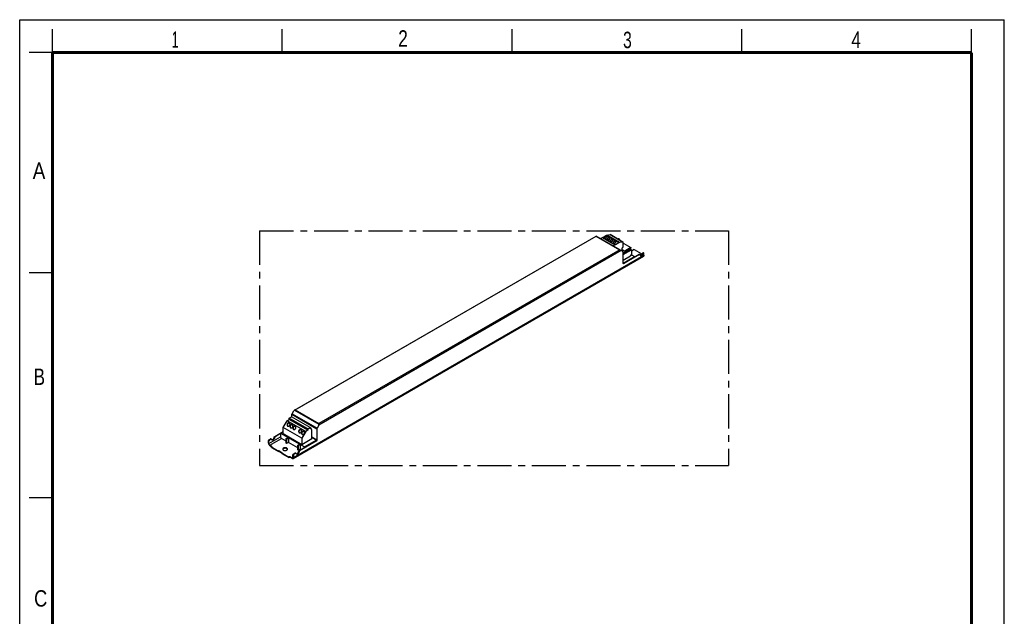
# Model space of a CAD drawing. Header units: millimetres. Extents: x 0 to 210, y 0 to 297.
# Tile 2 of 2: x 0 to 210, y 170 to 297. Entities that reach past the tile are written whole.
import ezdxf

# ---------------------------------------------------------------- set-up
doc = ezdxf.new("R2010")
doc.units = ezdxf.units.MM
doc.header["$LTSCALE"] = 19.36
doc.linetypes.add('CENTER', pattern=[0.6, 0.375, -0.075, 0.075, -0.075])
doc.layers.get('0').update_dxf_attribs({"linetype": 'CONTINUOUS'})
doc.layers.add('DEFAULT_1', color=7, linetype='CENTER')
doc.layers.add('Z_AXIS', color=7, linetype='CONTINUOUS')
doc.styles.add('TEXTSTYLE_2', font='txt', dxfattribs={"width": 0.75})

msp = doc.modelspace()

# ---------------------------------------------------------------- linework, layer by layer
at = {"color": 2, "linetype": 'Continuous'}
for p, q in [((0, 0), (0, 297)), ((0, 297), (210, 297)), ((210, 0), (210, 297)), ((7, 290), (7, 295)), ((56, 290), (56, 295)), ((105, 290), (105, 295)), ((154, 290), (154, 295)), ((203, 290), (203, 295)), ((7, 290), (2, 290)), ((7, 243), (2, 243)), ((7, 195), (2, 195))]:
    msp.add_line(p, q, dxfattribs=at)
at = {"color": 7, "linetype": 'Continuous'}
for p, q in [((58.605, 213.733), (122.918, 250.864)), ((128.643, 247.559), (122.918, 250.864)), ((123.86, 250.32), (124.286, 250.566)), ((124.311, 250.569), (127.039, 248.994)), ((124.317, 250.563), (125.049, 250.986)), ((125.229, 251.054), (125.915, 251.163)), ((125.947, 251.158), (128.675, 249.583)), ((127.936, 250.124), (127.936, 250.01)), ((127.014, 248.991), (126.588, 248.745)), ((127.777, 249.411), (127.044, 248.989)), ((128.642, 249.588), (127.957, 249.479)), ((128.499, 247.746), (128.499, 248.29)), ((128.499, 248.006), (129.344, 247.518)), ((128.525, 248.345), (128.619, 248.428)), ((130.284, 248.061), (128.679, 247.134)), ((128.679, 246.889), (130.496, 247.939)), ((128.684, 248.564), (128.684, 249.248)), ((128.701, 249.292), (128.701, 249.526)), ((130.284, 248.061), (130.496, 247.939)), ((130.496, 247.939), (130.496, 246.796)), ((58.292, 203.418), (133.069, 246.589)), ((128.439, 247.676), (128.48, 247.7)), ((128.679, 245.088), (128.679, 247.479)), ((128.679, 245.746), (130.284, 246.673)), ((128.68, 245.086), (131.118, 246.494)), ((128.767, 245.037), (132.1, 246.961)), ((132.188, 246.91), (128.856, 244.986)), ((130.356, 246.795), (130.426, 246.755)), ((130.426, 246.755), (130.496, 246.796)), ((130.496, 246.853), (131.118, 246.494)), ((131.118, 246.494), (131.118, 246.395)), ((132.251, 246.917), (132.162, 246.968)), ((132.612, 246.859), (132.533, 246.905)), ((133.151, 246.772), (133.151, 247.113)), ((57.474, 212.051), (57.969, 212.337)), ((61.946, 210.041), (57.969, 212.337)), ((58.075, 212.276), (58.075, 212.839)), ((58.111, 212.961), (58.481, 213.603)), ((56.201, 210.031), (57.032, 211.47)), ((56.201, 208.65), (56.201, 210.031)), ((60.178, 207.734), (56.201, 210.031)), ((57.032, 211.47), (57.474, 211.725)), ((61.009, 209.173), (57.032, 211.47)), ((57.136, 210.381), (57.158, 210.354)), ((57.158, 210.354), (57.184, 210.332)), ((57.474, 211.725), (57.474, 212.051)), ((61.451, 209.755), (57.474, 212.051)), ((61.451, 209.428), (57.474, 211.725)), ((57.754, 210.024), (57.777, 209.997)), ((61.946, 210.041), (61.451, 209.755)), ((61.946, 209.714), (61.946, 210.041)), ((63.784, 210.541), (63.414, 209.899)), ((54.389, 208.117), (56.201, 209.163)), ((55.635, 208.734), (54.477, 208.066)), ((55.635, 208.833), (56.201, 209.16)), ((55.635, 208.833), (55.635, 208.04)), ((55.635, 208.833), (60.762, 205.874)), ((60.178, 206.353), (56.201, 208.65)), ((57.777, 209.997), (57.803, 209.974)), ((58.373, 209.667), (58.396, 209.64)), ((58.396, 209.64), (58.422, 209.617)), ((59.611, 208.952), (59.633, 208.926)), ((59.633, 208.926), (59.659, 208.903)), ((61.009, 209.173), (60.178, 207.734)), ((60.229, 208.595), (60.252, 208.568)), ((60.252, 208.568), (60.278, 208.546)), ((61.451, 209.428), (61.009, 209.173)), ((61.451, 209.755), (61.451, 209.428)), ((62.152, 209.833), (61.946, 209.952)), ((62.152, 209.833), (61.946, 209.714)), ((62.3, 209.449), (62.152, 209.833)), ((62.3, 207.578), (62.3, 209.449)), ((63.378, 209.777), (63.378, 207.387)), ((53.072, 206.662), (53.072, 207.152)), ((53.16, 206.611), (53.16, 207.101)), ((53.249, 207.459), (53.523, 207.617)), ((53.337, 207.408), (53.611, 207.566)), ((53.355, 206.275), (53.691, 206.081)), ((53.355, 206.173), (53.691, 205.979)), ((53.674, 207.572), (53.585, 207.623)), ((56.828, 207.127), (55.83, 207.703)), ((56.828, 206.668), (56.828, 207.607)), ((56.917, 206.617), (56.828, 206.668)), ((56.864, 207.668), (57.226, 207.877)), ((56.917, 207.556), (56.917, 206.617)), ((57.314, 206.846), (56.917, 206.617)), ((56.952, 207.617), (57.314, 207.826)), ((57.226, 207.877), (57.314, 207.826)), ((57.314, 207.826), (57.314, 206.846)), ((59.303, 205.698), (57.314, 206.846)), ((59.303, 205.239), (59.303, 206.178)), ((59.339, 206.239), (59.701, 206.448)), ((59.392, 206.127), (59.392, 205.188)), ((59.427, 206.188), (59.789, 206.397)), ((59.604, 205.106), (63.113, 207.132)), ((63.201, 207.081), (59.692, 205.055)), ((59.701, 206.448), (59.789, 206.397)), ((59.789, 206.397), (59.789, 205.417)), ((60.178, 207.734), (60.178, 206.353)), ((62.3, 207.578), (60.178, 206.353)), ((60.762, 205.874), (63.264, 207.318)), ((60.762, 205.874), (60.762, 205.775)), ((63.264, 207.318), (62.3, 207.875)), ((58.092, 203.539), (57.756, 203.733)), ((58.287, 203.652), (58.287, 204.142)), ((58.375, 204.091), (58.375, 203.601)), ((58.464, 204.448), (58.738, 204.606)), ((58.826, 204.555), (58.552, 204.397)), ((58.889, 204.561), (58.8, 204.612)), ((59.392, 205.188), (59.303, 205.239)), ((59.789, 205.417), (59.392, 205.188)), ((59.966, 205.315), (59.789, 205.417)), ((58.092, 203.437), (57.756, 203.631))]:
    msp.add_line(p, q, dxfattribs=at)
at = {"color": 9, "linetype": 'Continuous'}
for p, q in [((58.78, 213.775), (122.918, 250.805)), ((122.918, 250.805), (127.974, 247.886)), ((127.014, 248.991), (124.286, 250.566)), ((127.777, 249.411), (125.049, 250.986)), ((127.957, 249.479), (125.229, 251.054)), ((128.642, 249.588), (125.915, 251.163)), ((127.974, 247.886), (63.836, 210.856)), ((58.375, 203.601), (133.151, 246.772)), ((128.272, 247.773), (63.784, 210.541)), ((132.188, 246.91), (132.1, 246.961)), ((128.856, 244.986), (128.767, 245.037)), ((58.075, 212.839), (63.378, 209.777)), ((58.111, 212.961), (63.414, 209.899)), ((58.605, 213.733), (63.836, 210.713)), ((58.78, 213.775), (63.836, 210.856)), ((53.16, 206.611), (55.635, 208.04)), ((54.302, 207.985), (54.391, 207.934)), ((54.389, 208.117), (54.477, 208.066)), ((62.3, 208.01), (63.378, 207.387)), ((53.072, 207.152), (53.16, 207.101)), ((53.249, 207.459), (53.337, 207.408)), ((53.355, 206.275), (55.83, 207.703)), ((53.611, 207.566), (53.523, 207.617)), ((56.828, 207.607), (56.917, 207.556)), ((56.864, 207.668), (56.952, 207.617)), ((59.303, 206.178), (59.392, 206.127)), ((59.339, 206.239), (59.427, 206.188)), ((63.113, 207.132), (63.201, 207.081)), ((58.287, 204.142), (58.375, 204.091)), ((58.464, 204.448), (58.552, 204.397)), ((58.826, 204.555), (58.738, 204.606)), ((59.517, 204.974), (59.605, 204.923)), ((59.604, 205.106), (59.692, 205.055)), ((58.287, 203.652), (58.092, 203.539))]:
    msp.add_line(p, q, dxfattribs=at)
at = {"color": 7, "linetype": 'Continuous', "const_width": 0.7}
for points in [[(7, 7), (7, 290)], [(7, 290), (203, 290)], [(203, 7), (203, 290)]]:
    msp.add_lwpolyline(points, dxfattribs=at)
at = {"color": 7, "linetype": 'Continuous'}
for points in [[(122.918, 250.864), (122.918, 250.862), (122.918, 250.856)], [(122.918, 250.856), (122.918, 250.836), (122.918, 250.822), (122.918, 250.805)], [(124.286, 250.566), (124.292, 250.569), (124.298, 250.571), (124.304, 250.571), (124.309, 250.57), (124.311, 250.569)], [(124.836, 250.716), (124.817, 250.704), (124.8, 250.69), (124.785, 250.675), (124.774, 250.659), (124.766, 250.643), (124.761, 250.626), (124.759, 250.609)], [(124.759, 250.609), (124.761, 250.592), (124.766, 250.575), (124.774, 250.559), (124.785, 250.543), (124.8, 250.529), (124.817, 250.515), (124.836, 250.502), (124.858, 250.491), (124.882, 250.481), (124.908, 250.473), (124.935, 250.466), (124.963, 250.461), (124.992, 250.459), (125.022, 250.458), (125.051, 250.459), (125.08, 250.461), (125.109, 250.466), (125.136, 250.473), (125.161, 250.481), (125.185, 250.491), (125.207, 250.502)], [(125.284, 250.609), (125.283, 250.626), (125.278, 250.643), (125.27, 250.659), (125.258, 250.675), (125.244, 250.69), (125.227, 250.704), (125.207, 250.716), (125.185, 250.728), (125.161, 250.738), (125.136, 250.746), (125.109, 250.752), (125.08, 250.757), (125.051, 250.76), (125.022, 250.761), (124.992, 250.76), (124.963, 250.757), (124.935, 250.752), (124.908, 250.746), (124.882, 250.738), (124.858, 250.728), (124.836, 250.716)], [(125.049, 250.986), (125.08, 251.003), (125.11, 251.017), (125.141, 251.03), (125.171, 251.04), (125.2, 251.048), (125.229, 251.054)], [(125.207, 250.502), (125.227, 250.515), (125.244, 250.529), (125.258, 250.543), (125.27, 250.559), (125.278, 250.575), (125.283, 250.592), (125.284, 250.609)], [(125.455, 250.359), (125.435, 250.346), (125.418, 250.333), (125.404, 250.318), (125.393, 250.302), (125.385, 250.286), (125.38, 250.269), (125.378, 250.252)], [(125.378, 250.252), (125.38, 250.235), (125.385, 250.218), (125.393, 250.202), (125.404, 250.186), (125.418, 250.171), (125.435, 250.158), (125.455, 250.145), (125.477, 250.134), (125.501, 250.124), (125.527, 250.115), (125.554, 250.109), (125.582, 250.104), (125.611, 250.101), (125.641, 250.1), (125.67, 250.101), (125.699, 250.104), (125.727, 250.109), (125.754, 250.115), (125.78, 250.124), (125.804, 250.133), (125.826, 250.145)], [(125.903, 250.252), (125.901, 250.269), (125.896, 250.286), (125.888, 250.302), (125.877, 250.318), (125.863, 250.333), (125.846, 250.346), (125.826, 250.359), (125.804, 250.37), (125.78, 250.38), (125.754, 250.389), (125.727, 250.395), (125.699, 250.4), (125.67, 250.403), (125.641, 250.404), (125.611, 250.403), (125.582, 250.4), (125.554, 250.395), (125.527, 250.389), (125.501, 250.38), (125.477, 250.371), (125.455, 250.359)], [(125.826, 250.145), (125.846, 250.158), (125.863, 250.171), (125.877, 250.186), (125.888, 250.202), (125.896, 250.218), (125.901, 250.235), (125.903, 250.252)], [(125.915, 251.163), (125.927, 251.164), (125.938, 251.162), (125.947, 251.158)], [(126.074, 250.002), (126.054, 249.989), (126.037, 249.975), (126.023, 249.961), (126.012, 249.945), (126.003, 249.929), (125.998, 249.912), (125.997, 249.895)], [(126.522, 249.895), (126.52, 249.912), (126.515, 249.929), (126.507, 249.945), (126.496, 249.961), (126.482, 249.975), (126.464, 249.989), (126.445, 250.002), (126.423, 250.013), (126.399, 250.023), (126.373, 250.031), (126.346, 250.038), (126.318, 250.043), (126.289, 250.045), (126.259, 250.046), (126.23, 250.045), (126.201, 250.043), (126.173, 250.038), (126.145, 250.031), (126.12, 250.023), (126.096, 250.013), (126.074, 250.002)], [(125.997, 249.895), (125.998, 249.878), (126.003, 249.861), (126.012, 249.845), (126.023, 249.829), (126.037, 249.814), (126.054, 249.8), (126.074, 249.788), (126.096, 249.776), (126.12, 249.766), (126.145, 249.758), (126.173, 249.752), (126.201, 249.747), (126.23, 249.744), (126.259, 249.743), (126.289, 249.744), (126.318, 249.747), (126.346, 249.752), (126.373, 249.758), (126.399, 249.766), (126.423, 249.776), (126.445, 249.788)], [(126.445, 249.788), (126.465, 249.8), (126.482, 249.814), (126.496, 249.829), (126.507, 249.845), (126.515, 249.861), (126.52, 249.878), (126.522, 249.895)], [(126.692, 249.645), (126.673, 249.632), (126.656, 249.618), (126.642, 249.603), (126.63, 249.588), (126.622, 249.571), (126.617, 249.555), (126.616, 249.538)], [(126.616, 249.538), (126.617, 249.521), (126.622, 249.504), (126.63, 249.488), (126.642, 249.472), (126.656, 249.457), (126.673, 249.443), (126.692, 249.43), (126.714, 249.419), (126.738, 249.409), (126.764, 249.401), (126.791, 249.395), (126.82, 249.39), (126.849, 249.387), (126.878, 249.386), (126.907, 249.387), (126.936, 249.39), (126.965, 249.395), (126.992, 249.401), (127.018, 249.409), (127.042, 249.419), (127.064, 249.43)], [(127.14, 249.538), (127.139, 249.555), (127.134, 249.571), (127.126, 249.588), (127.114, 249.603), (127.1, 249.618), (127.083, 249.632), (127.064, 249.645), (127.042, 249.656), (127.018, 249.666), (126.992, 249.674), (126.965, 249.681), (126.936, 249.685), (126.907, 249.688), (126.878, 249.689), (126.849, 249.688), (126.82, 249.685), (126.791, 249.681), (126.764, 249.674), (126.738, 249.666), (126.714, 249.656), (126.692, 249.645)], [(127.039, 248.994), (127.035, 248.995), (127.031, 248.996), (127.027, 248.996), (127.023, 248.995), (127.018, 248.994), (127.014, 248.991)], [(127.044, 248.989), (127.042, 248.992), (127.039, 248.994)], [(127.064, 249.43), (127.083, 249.443), (127.1, 249.457), (127.114, 249.472), (127.126, 249.488), (127.134, 249.504), (127.139, 249.521), (127.14, 249.538)], [(127.957, 249.479), (127.928, 249.473), (127.898, 249.465), (127.868, 249.455), (127.838, 249.443), (127.807, 249.428), (127.777, 249.411)], [(127.974, 247.886), (128.004, 247.885), (128.035, 247.882), (128.065, 247.876), (128.094, 247.868), (128.122, 247.857), (128.149, 247.844)], [(128.525, 248.345), (128.519, 248.339), (128.514, 248.333), (128.51, 248.326), (128.506, 248.319), (128.503, 248.312), (128.5, 248.304), (128.499, 248.297), (128.499, 248.29)], [(128.619, 248.428), (128.63, 248.439), (128.64, 248.451), (128.65, 248.463), (128.658, 248.477), (128.666, 248.492), (128.672, 248.507), (128.677, 248.521), (128.681, 248.536), (128.683, 248.551), (128.684, 248.564)], [(128.675, 249.583), (128.67, 249.586), (128.661, 249.588), (128.652, 249.589), (128.642, 249.588)], [(128.701, 249.526), (128.7, 249.538), (128.698, 249.549), (128.695, 249.559), (128.69, 249.568), (128.685, 249.576), (128.678, 249.581), (128.675, 249.583)], [(128.684, 249.248), (128.689, 249.255), (128.693, 249.262), (128.696, 249.269), (128.699, 249.277), (128.7, 249.284), (128.701, 249.292)], [(128.48, 247.7), (128.484, 247.705), (128.488, 247.711), (128.491, 247.717), (128.494, 247.723), (128.496, 247.729), (128.497, 247.735), (128.498, 247.74), (128.499, 247.746)], [(128.679, 247.479), (128.678, 247.493), (128.677, 247.505), (128.674, 247.517), (128.67, 247.528), (128.664, 247.538), (128.658, 247.546), (128.651, 247.553), (128.643, 247.559)], [(130.405, 246.801), (130.398, 246.803), (130.383, 246.805), (130.366, 246.801), (130.346, 246.789), (130.327, 246.772), (130.309, 246.749), (130.296, 246.724), (130.287, 246.699), (130.284, 246.673)], [(130.426, 246.755), (130.424, 246.772), (130.419, 246.786), (130.41, 246.797), (130.405, 246.801)], [(132.1, 246.961), (132.112, 246.967), (132.124, 246.971), (132.135, 246.973), (132.146, 246.973), (132.156, 246.971), (132.162, 246.968)], [(132.251, 246.917), (132.244, 246.92), (132.234, 246.922), (132.223, 246.922), (132.212, 246.92), (132.2, 246.916), (132.188, 246.91)], [(132.275, 246.879), (132.271, 246.89), (132.267, 246.9), (132.26, 246.909), (132.253, 246.915), (132.251, 246.917)], [(132.275, 246.879), (132.283, 246.846), (132.294, 246.816), (132.308, 246.789), (132.325, 246.766), (132.345, 246.746), (132.367, 246.73), (132.371, 246.727)], [(132.331, 246.76), (132.358, 246.756), (132.387, 246.755), (132.418, 246.759), (132.451, 246.767), (132.483, 246.779), (132.517, 246.794), (132.55, 246.814), (132.583, 246.837), (132.616, 246.863), (132.648, 246.892), (132.679, 246.925), (132.709, 246.959), (132.737, 246.997), (132.764, 247.035), (132.788, 247.076), (132.81, 247.118)], [(132.371, 246.727), (132.391, 246.717), (132.418, 246.709), (132.446, 246.705), (132.476, 246.704), (132.507, 246.708), (132.539, 246.716), (132.572, 246.728), (132.605, 246.743), (132.639, 246.763), (132.672, 246.786), (132.705, 246.812), (132.737, 246.841), (132.768, 246.874), (132.797, 246.908), (132.826, 246.945), (132.852, 246.984), (132.876, 247.025), (132.898, 247.067)], [(133.151, 246.772), (133.15, 246.741), (133.146, 246.712), (133.139, 246.685), (133.13, 246.66), (133.118, 246.638), (133.104, 246.619), (133.087, 246.602), (133.069, 246.589)], [(128.731, 244.974), (128.718, 244.983), (128.706, 244.996), (128.696, 245.01), (128.689, 245.027), (128.683, 245.046), (128.68, 245.066), (128.679, 245.088)], [(128.767, 245.037), (128.749, 245.028), (128.731, 245.021), (128.714, 245.016), (128.697, 245.014), (128.695, 245.014)], [(128.856, 244.986), (128.836, 244.976), (128.816, 244.969), (128.797, 244.964), (128.779, 244.962), (128.762, 244.963), (128.746, 244.967), (128.731, 244.974)], [(58.075, 212.839), (58.075, 212.854), (58.077, 212.869), (58.08, 212.884), (58.084, 212.899), (58.089, 212.915), (58.095, 212.931), (58.103, 212.946), (58.111, 212.961)], [(58.78, 213.775), (58.749, 213.774), (58.719, 213.771), (58.689, 213.765), (58.659, 213.757), (58.631, 213.746), (58.605, 213.733)], [(57.525, 210.998), (57.496, 211.012), (57.466, 211.023), (57.434, 211.029), (57.401, 211.032), (57.368, 211.031), (57.334, 211.026), (57.3, 211.017), (57.266, 211.004), (57.233, 210.988), (57.202, 210.968), (57.172, 210.945), (57.144, 210.919), (57.117, 210.89), (57.094, 210.859), (57.073, 210.826), (57.054, 210.791), (57.039, 210.755), (57.028, 210.718), (57.019, 210.681), (57.014, 210.643), (57.013, 210.606), (57.015, 210.57), (57.021, 210.534), (57.03, 210.5), (57.043, 210.468), (57.059, 210.439), (57.078, 210.412), (57.099, 210.387), (57.123, 210.366), (57.15, 210.348)], [(57.49, 210.994), (57.454, 210.996), (57.418, 210.993), (57.382, 210.986), (57.345, 210.975), (57.31, 210.959), (57.276, 210.939), (57.243, 210.916), (57.212, 210.889), (57.183, 210.859), (57.158, 210.825), (57.135, 210.79), (57.116, 210.753), (57.1, 210.714), (57.088, 210.674), (57.08, 210.634), (57.076, 210.594), (57.076, 210.554), (57.08, 210.516), (57.088, 210.479), (57.1, 210.443), (57.116, 210.411), (57.136, 210.381)], [(57.15, 210.348), (57.179, 210.334), (57.21, 210.324), (57.241, 210.317), (57.274, 210.314), (57.308, 210.315), (57.342, 210.32), (57.376, 210.329), (57.409, 210.342), (57.442, 210.358), (57.474, 210.378), (57.504, 210.401), (57.532, 210.427), (57.558, 210.456), (57.582, 210.487), (57.603, 210.52), (57.621, 210.555), (57.636, 210.591), (57.648, 210.628), (57.656, 210.665), (57.661, 210.703), (57.663, 210.74), (57.66, 210.777), (57.655, 210.812), (57.645, 210.846), (57.633, 210.878), (57.617, 210.908), (57.598, 210.935), (57.576, 210.959), (57.552, 210.98), (57.525, 210.998)], [(57.557, 210.977), (57.524, 210.988), (57.49, 210.994)], [(58.144, 210.641), (58.115, 210.655), (58.085, 210.665), (58.053, 210.672), (58.02, 210.675), (57.986, 210.674), (57.952, 210.669), (57.918, 210.66), (57.885, 210.647), (57.852, 210.631), (57.821, 210.611), (57.791, 210.588), (57.762, 210.562), (57.736, 210.533), (57.712, 210.502), (57.691, 210.469), (57.673, 210.434), (57.658, 210.398), (57.646, 210.361), (57.638, 210.324), (57.633, 210.286), (57.632, 210.249), (57.634, 210.212), (57.64, 210.177), (57.649, 210.143), (57.662, 210.111), (57.677, 210.081), (57.696, 210.054), (57.718, 210.03), (57.742, 210.009), (57.769, 209.991)], [(58.108, 210.637), (58.073, 210.639), (58.037, 210.636), (58, 210.629), (57.964, 210.618), (57.929, 210.602), (57.894, 210.582), (57.861, 210.559), (57.831, 210.532), (57.802, 210.501), (57.777, 210.468), (57.754, 210.433), (57.735, 210.396), (57.719, 210.357), (57.707, 210.317), (57.699, 210.277), (57.695, 210.237), (57.695, 210.197), (57.699, 210.158), (57.707, 210.121), (57.719, 210.086), (57.735, 210.054), (57.754, 210.024)], [(57.769, 209.991), (57.798, 209.977), (57.828, 209.966), (57.86, 209.96), (57.893, 209.957), (57.927, 209.958), (57.961, 209.963), (57.995, 209.972), (58.028, 209.985), (58.061, 210.001), (58.092, 210.021), (58.122, 210.044), (58.151, 210.07), (58.177, 210.099), (58.201, 210.13), (58.222, 210.163), (58.24, 210.198), (58.255, 210.234), (58.267, 210.271), (58.275, 210.308), (58.28, 210.346), (58.281, 210.383), (58.279, 210.419), (58.273, 210.455), (58.264, 210.489), (58.251, 210.521), (58.236, 210.55), (58.217, 210.577), (58.195, 210.602), (58.171, 210.623), (58.144, 210.641)], [(58.175, 210.62), (58.143, 210.63), (58.108, 210.637)], [(58.763, 210.283), (58.734, 210.298), (58.704, 210.308), (58.672, 210.315), (58.639, 210.318), (58.605, 210.316), (58.571, 210.311), (58.537, 210.302), (58.504, 210.29), (58.471, 210.273), (58.439, 210.254), (58.409, 210.231), (58.381, 210.205), (58.355, 210.176), (58.331, 210.145), (58.31, 210.112), (58.292, 210.077), (58.277, 210.041), (58.265, 210.004), (58.257, 209.966), (58.252, 209.929), (58.251, 209.892), (58.253, 209.855), (58.258, 209.82), (58.268, 209.786), (58.28, 209.754), (58.296, 209.724), (58.315, 209.697), (58.337, 209.673), (58.361, 209.652), (58.388, 209.634)], [(58.727, 210.28), (58.692, 210.282), (58.655, 210.279), (58.619, 210.272), (58.583, 210.26), (58.547, 210.245), (58.513, 210.225), (58.48, 210.201), (58.449, 210.174), (58.421, 210.144), (58.395, 210.111), (58.373, 210.076), (58.353, 210.038), (58.337, 210), (58.326, 209.96), (58.317, 209.92), (58.313, 209.879), (58.314, 209.84), (58.318, 209.801), (58.326, 209.764), (58.338, 209.729), (58.354, 209.696), (58.373, 209.667)], [(58.388, 209.634), (58.417, 209.62), (58.447, 209.609), (58.479, 209.603), (58.512, 209.6), (58.545, 209.601), (58.579, 209.606), (58.613, 209.615), (58.647, 209.628), (58.68, 209.644), (58.711, 209.664), (58.741, 209.687), (58.769, 209.713), (58.796, 209.741), (58.819, 209.772), (58.84, 209.806), (58.859, 209.84), (58.874, 209.876), (58.885, 209.913), (58.894, 209.951), (58.899, 209.988), (58.9, 210.026), (58.898, 210.062), (58.892, 210.098), (58.883, 210.131), (58.87, 210.163), (58.854, 210.193), (58.835, 210.22), (58.814, 210.245), (58.79, 210.266), (58.763, 210.283)], [(58.794, 210.263), (58.762, 210.273), (58.727, 210.28)], [(63.836, 210.856), (63.836, 210.837), (63.836, 210.816), (63.836, 210.768)], [(63.836, 210.768), (63.836, 210.742), (63.836, 210.713)], [(53.754, 207.415), (53.76, 207.414), (53.79, 207.411), (53.821, 207.412), (53.853, 207.417), (53.887, 207.427), (53.921, 207.441), (53.956, 207.459), (53.99, 207.48), (54.024, 207.506), (54.058, 207.535), (54.091, 207.567), (54.122, 207.602), (54.152, 207.64), (54.179, 207.68), (54.205, 207.721), (54.228, 207.764), (54.249, 207.808), (54.267, 207.853), (54.282, 207.897), (54.293, 207.941), (54.302, 207.985)], [(54.391, 207.934), (54.382, 207.89), (54.37, 207.846), (54.355, 207.802), (54.337, 207.757), (54.317, 207.713), (54.293, 207.67), (54.268, 207.629), (54.24, 207.589), (54.21, 207.551), (54.179, 207.516), (54.146, 207.484), (54.113, 207.455), (54.079, 207.429), (54.044, 207.408), (54.01, 207.39), (53.975, 207.376), (53.942, 207.366), (53.909, 207.361), (53.878, 207.359), (53.848, 207.363), (53.821, 207.37), (53.794, 207.383)], [(54.302, 207.985), (54.305, 208.001), (54.31, 208.016), (54.316, 208.032), (54.324, 208.047), (54.333, 208.062), (54.343, 208.075), (54.353, 208.088), (54.365, 208.099), (54.377, 208.109), (54.389, 208.117)], [(54.477, 208.066), (54.465, 208.058), (54.453, 208.048), (54.442, 208.037), (54.431, 208.024), (54.421, 208.01), (54.412, 207.996), (54.405, 207.981), (54.399, 207.965), (54.394, 207.95), (54.391, 207.934)], [(55.635, 208.04), (55.636, 208.014), (55.64, 207.988), (55.646, 207.96), (55.654, 207.932), (55.665, 207.904), (55.678, 207.876), (55.692, 207.849), (55.708, 207.822), (55.726, 207.798), (55.745, 207.774), (55.765, 207.753), (55.786, 207.734), (55.808, 207.718), (55.83, 207.703)], [(60, 209.569), (59.971, 209.583), (59.941, 209.594), (59.909, 209.6), (59.876, 209.603), (59.842, 209.602), (59.809, 209.597), (59.775, 209.588), (59.741, 209.575), (59.708, 209.559), (59.677, 209.539), (59.647, 209.516), (59.618, 209.49), (59.592, 209.462), (59.569, 209.43), (59.548, 209.397), (59.529, 209.363), (59.514, 209.326), (59.503, 209.29), (59.494, 209.252), (59.489, 209.214), (59.488, 209.177), (59.49, 209.141), (59.496, 209.105), (59.505, 209.072), (59.518, 209.04), (59.534, 209.01), (59.552, 208.983), (59.574, 208.958), (59.598, 208.937), (59.625, 208.919)], [(59.965, 209.565), (59.929, 209.567), (59.893, 209.565), (59.856, 209.558), (59.82, 209.546), (59.785, 209.53), (59.75, 209.511), (59.718, 209.487), (59.687, 209.46), (59.658, 209.43), (59.633, 209.397), (59.61, 209.361), (59.591, 209.324), (59.575, 209.285), (59.563, 209.245), (59.555, 209.205), (59.551, 209.165), (59.551, 209.125), (59.555, 209.087), (59.563, 209.05), (59.575, 209.015), (59.591, 208.982), (59.611, 208.952)], [(59.625, 208.919), (59.654, 208.905), (59.684, 208.895), (59.716, 208.888), (59.749, 208.885), (59.783, 208.886), (59.817, 208.892), (59.851, 208.9), (59.884, 208.913), (59.917, 208.93), (59.949, 208.949), (59.979, 208.972), (60.007, 208.998), (60.033, 209.027), (60.057, 209.058), (60.078, 209.091), (60.096, 209.126), (60.111, 209.162), (60.123, 209.199), (60.131, 209.236), (60.136, 209.274), (60.137, 209.311), (60.135, 209.348), (60.129, 209.383), (60.12, 209.417), (60.108, 209.449), (60.092, 209.479), (60.073, 209.506), (60.051, 209.53), (60.027, 209.551), (60, 209.569)], [(60.032, 209.548), (59.999, 209.559), (59.965, 209.565)], [(60.619, 209.212), (60.59, 209.226), (60.56, 209.237), (60.528, 209.243), (60.495, 209.246), (60.461, 209.245), (60.427, 209.24), (60.393, 209.231), (60.36, 209.218), (60.327, 209.202), (60.296, 209.182), (60.265, 209.159), (60.237, 209.133), (60.211, 209.104), (60.187, 209.073), (60.166, 209.04), (60.148, 209.005), (60.133, 208.969), (60.121, 208.932), (60.113, 208.895), (60.108, 208.857), (60.107, 208.82), (60.109, 208.784), (60.115, 208.748), (60.124, 208.714), (60.136, 208.682), (60.152, 208.653), (60.171, 208.626), (60.193, 208.601), (60.217, 208.58), (60.244, 208.562)], [(60.583, 209.208), (60.548, 209.21), (60.512, 209.207), (60.475, 209.2), (60.439, 209.189), (60.403, 209.173), (60.369, 209.153), (60.336, 209.13), (60.306, 209.103), (60.277, 209.072), (60.251, 209.039), (60.229, 209.004), (60.209, 208.967), (60.194, 208.928), (60.182, 208.888), (60.174, 208.848), (60.17, 208.808), (60.17, 208.768), (60.174, 208.73), (60.182, 208.693), (60.194, 208.657), (60.21, 208.625), (60.229, 208.595)], [(60.244, 208.562), (60.273, 208.548), (60.303, 208.538), (60.335, 208.531), (60.368, 208.528), (60.402, 208.529), (60.436, 208.534), (60.469, 208.543), (60.503, 208.556), (60.536, 208.572), (60.567, 208.592), (60.597, 208.615), (60.626, 208.641), (60.652, 208.67), (60.676, 208.701), (60.697, 208.734), (60.715, 208.769), (60.73, 208.805), (60.742, 208.842), (60.75, 208.879), (60.755, 208.917), (60.756, 208.954), (60.754, 208.991), (60.748, 209.026), (60.739, 209.06), (60.726, 209.092), (60.711, 209.121), (60.692, 209.149), (60.67, 209.173), (60.646, 209.194), (60.619, 209.212)], [(60.65, 209.191), (60.618, 209.202), (60.583, 209.208)], [(63.414, 209.899), (63.406, 209.884), (63.399, 209.869), (63.393, 209.853), (63.387, 209.838), (63.383, 209.822), (63.38, 209.807), (63.379, 209.792), (63.378, 209.777)], [(53.072, 207.152), (53.073, 207.176), (53.076, 207.2), (53.082, 207.226), (53.089, 207.251), (53.099, 207.277), (53.11, 207.302), (53.124, 207.327), (53.138, 207.35), (53.155, 207.373), (53.172, 207.394), (53.19, 207.413), (53.209, 207.431), (53.229, 207.446), (53.249, 207.459)], [(53.072, 206.662), (53.073, 206.629), (53.077, 206.596), (53.084, 206.561), (53.093, 206.525), (53.105, 206.489), (53.119, 206.453), (53.136, 206.418), (53.155, 206.384), (53.175, 206.35), (53.198, 206.318), (53.221, 206.288), (53.246, 206.26), (53.273, 206.234), (53.299, 206.211), (53.327, 206.19), (53.355, 206.173)], [(53.337, 207.408), (53.317, 207.395), (53.298, 207.38), (53.279, 207.362), (53.26, 207.343), (53.243, 207.322), (53.227, 207.299), (53.212, 207.276), (53.199, 207.251), (53.187, 207.226), (53.178, 207.2), (53.17, 207.174), (53.165, 207.149), (53.161, 207.125), (53.16, 207.101)], [(53.355, 206.275), (53.333, 206.289), (53.311, 206.305), (53.29, 206.324), (53.27, 206.346), (53.251, 206.369), (53.233, 206.394), (53.217, 206.42), (53.203, 206.447), (53.19, 206.475), (53.179, 206.503), (53.171, 206.531), (53.165, 206.559), (53.161, 206.585), (53.16, 206.611)], [(53.523, 207.617), (53.535, 207.623), (53.547, 207.627), (53.558, 207.629), (53.569, 207.628), (53.579, 207.626), (53.585, 207.623)], [(53.674, 207.572), (53.667, 207.575), (53.657, 207.577), (53.646, 207.578), (53.635, 207.576), (53.623, 207.572), (53.611, 207.566)], [(53.698, 207.534), (53.694, 207.546), (53.69, 207.556), (53.683, 207.564), (53.676, 207.571), (53.674, 207.572)], [(53.794, 207.383), (53.772, 207.398), (53.751, 207.418), (53.733, 207.442), (53.718, 207.47), (53.706, 207.5), (53.698, 207.534)], [(56.828, 207.607), (56.829, 207.613), (56.83, 207.62), (56.832, 207.627), (56.835, 207.634), (56.839, 207.641), (56.843, 207.648), (56.848, 207.654), (56.853, 207.659), (56.858, 207.664), (56.864, 207.668)], [(56.952, 207.617), (56.946, 207.613), (56.941, 207.608), (56.936, 207.603), (56.931, 207.597), (56.927, 207.59), (56.923, 207.583), (56.921, 207.576), (56.918, 207.569), (56.917, 207.562), (56.917, 207.556)], [(59.303, 206.178), (59.304, 206.184), (59.305, 206.191), (59.307, 206.198), (59.31, 206.206), (59.314, 206.213), (59.318, 206.219), (59.323, 206.225), (59.328, 206.231), (59.333, 206.235), (59.339, 206.239)], [(59.427, 206.188), (59.421, 206.184), (59.416, 206.18), (59.411, 206.174), (59.406, 206.168), (59.402, 206.162), (59.398, 206.155), (59.395, 206.147), (59.393, 206.14), (59.392, 206.133), (59.392, 206.127)], [(63.264, 207.318), (63.254, 207.295), (63.242, 207.272), (63.229, 207.25), (63.215, 207.229), (63.2, 207.209), (63.184, 207.19), (63.167, 207.173), (63.149, 207.157), (63.131, 207.144), (63.113, 207.132)], [(63.378, 207.387), (63.377, 207.363), (63.373, 207.339), (63.368, 207.314), (63.36, 207.288), (63.351, 207.263), (63.339, 207.238), (63.326, 207.213), (63.311, 207.189), (63.295, 207.167), (63.278, 207.145), (63.26, 207.126), (63.24, 207.109), (63.221, 207.094), (63.201, 207.081)], [(58.287, 204.142), (58.288, 204.165), (58.291, 204.19), (58.297, 204.215), (58.304, 204.24), (58.314, 204.266), (58.325, 204.291), (58.339, 204.316), (58.353, 204.34), (58.369, 204.362), (58.387, 204.383), (58.405, 204.403), (58.424, 204.42), (58.444, 204.435), (58.464, 204.448)], [(58.552, 204.397), (58.532, 204.384), (58.513, 204.369), (58.494, 204.352), (58.475, 204.332), (58.458, 204.311), (58.442, 204.289), (58.427, 204.265), (58.414, 204.24), (58.402, 204.215), (58.393, 204.189), (58.385, 204.164), (58.38, 204.139), (58.376, 204.114), (58.375, 204.091)], [(58.738, 204.606), (58.75, 204.612), (58.762, 204.616), (58.773, 204.618), (58.784, 204.618), (58.794, 204.615), (58.8, 204.612)], [(58.889, 204.561), (58.882, 204.564), (58.872, 204.567), (58.861, 204.567), (58.85, 204.565), (58.838, 204.561), (58.826, 204.555)], [(58.913, 204.523), (58.909, 204.535), (58.905, 204.545), (58.898, 204.553), (58.891, 204.56), (58.889, 204.561)], [(59.009, 204.372), (58.986, 204.388), (58.966, 204.408), (58.948, 204.431), (58.933, 204.459), (58.921, 204.489), (58.913, 204.523)], [(58.969, 204.405), (58.975, 204.403), (59.005, 204.4), (59.036, 204.401), (59.068, 204.406), (59.102, 204.416), (59.136, 204.43), (59.171, 204.448), (59.205, 204.47), (59.239, 204.495), (59.273, 204.524), (59.305, 204.556), (59.337, 204.592), (59.366, 204.629), (59.394, 204.669), (59.42, 204.71), (59.443, 204.753), (59.464, 204.797), (59.482, 204.842), (59.497, 204.886), (59.508, 204.931), (59.517, 204.974)], [(59.605, 204.923), (59.597, 204.88), (59.585, 204.835), (59.57, 204.791), (59.552, 204.746), (59.532, 204.702), (59.508, 204.659), (59.483, 204.618), (59.455, 204.578), (59.425, 204.541), (59.394, 204.505), (59.361, 204.473), (59.328, 204.444), (59.294, 204.419), (59.259, 204.397), (59.225, 204.379), (59.19, 204.365), (59.157, 204.355), (59.124, 204.35), (59.093, 204.349), (59.063, 204.352), (59.035, 204.36), (59.009, 204.372)], [(59.517, 204.974), (59.52, 204.99), (59.525, 205.005), (59.531, 205.021), (59.539, 205.036), (59.548, 205.051), (59.558, 205.065), (59.568, 205.077), (59.58, 205.088), (59.591, 205.098), (59.604, 205.106)], [(59.692, 205.055), (59.68, 205.047), (59.668, 205.037), (59.657, 205.026), (59.646, 205.013), (59.636, 205), (59.627, 204.985), (59.62, 204.97), (59.613, 204.954), (59.609, 204.939), (59.605, 204.923)], [(58.23, 203.526), (58.214, 203.518), (58.196, 203.514), (58.177, 203.513), (58.157, 203.515), (58.136, 203.52), (58.114, 203.528), (58.092, 203.539)], [(58.092, 203.437), (58.12, 203.423), (58.147, 203.412), (58.174, 203.404), (58.201, 203.4), (58.226, 203.399), (58.249, 203.402), (58.272, 203.408), (58.292, 203.418)], [(58.287, 203.652), (58.286, 203.627), (58.282, 203.605), (58.276, 203.584), (58.268, 203.565), (58.257, 203.549), (58.244, 203.536), (58.23, 203.526)], [(58.292, 203.418), (58.311, 203.431), (58.327, 203.447), (58.342, 203.466), (58.354, 203.488), (58.363, 203.513), (58.37, 203.54), (58.374, 203.569), (58.375, 203.601)]]:
    msp.add_lwpolyline(points, dxfattribs=at)
for centre, start_param, end_param in [((58.605, 213.531), 0.7854046, 1.5708027), ((63.661, 210.612), -1.5707899, -0.7853918)]:
    msp.add_ellipse(centre, major_axis=(0.124, 0.214), ratio=0.5773494, start_param=start_param, end_param=end_param, dxfattribs=at)
at = {"layer": 'DEFAULT_1', "color": 3, "linetype": 'CENTER'}
for p, q in [((51.167, 251.957), (51.167, 201.944)), ((51.167, 251.957), (151.182, 251.957)), ((151.182, 251.957), (151.182, 201.944)), ((51.167, 201.944), (151.182, 201.944))]:
    msp.add_line(p, q, dxfattribs=at)
at = {"layer": 'Z_AXIS', "color": 7, "linetype": 'Continuous'}
for p, q in [((127.807, 250.266), (127.895, 250.215)), ((128.684, 249.212), (128.699, 249.214)), ((128.82, 249.253), (130.314, 248.39)), ((130.314, 248.39), (129.253, 247.778)), ((130.314, 248.288), (129.253, 247.676)), ((130.314, 248.39), (130.314, 248.288)), ((131.039, 247.972), (130.496, 247.658)), ((131.039, 247.972), (132.533, 247.109)), ((132.484, 246.968), (132.476, 246.956)), ((132.498, 246.982), (132.484, 246.968)), ((132.533, 247.109), (132.533, 247.007)), ((132.898, 247.067), (132.81, 247.118)), ((133.022, 247.256), (133.11, 247.205)), ((53.691, 205.775), (53.691, 205.877)), ((53.691, 205.877), (55.184, 205.014)), ((53.739, 205.939), (53.725, 205.953)), ((53.747, 205.928), (53.739, 205.939)), ((53.691, 205.775), (55.184, 204.912)), ((55.184, 205.014), (55.202, 205.024)), ((55.184, 204.912), (55.184, 205.014)), ((55.184, 204.912), (55.202, 204.922)), ((55.927, 204.647), (55.273, 205.024)), ((55.909, 204.555), (55.273, 204.922)), ((55.909, 204.596), (55.927, 204.606)), ((55.909, 204.494), (55.909, 204.596)), ((55.909, 204.596), (57.403, 203.733)), ((55.909, 204.494), (57.403, 203.631)), ((55.927, 204.606), (55.932, 204.609)), ((56.108, 205.383), (56.103, 205.366)), ((57.112, 205.366), (57.106, 205.383)), ((57.403, 203.631), (57.403, 203.733))]:
    msp.add_line(p, q, dxfattribs=at)
at = {"layer": 'Z_AXIS', "color": 9, "linetype": 'Continuous'}
for p, q in [((129.253, 247.778), (129.253, 247.676)), ((53.691, 206.081), (53.691, 205.979)), ((55.202, 205.024), (55.202, 204.922)), ((55.273, 205.024), (55.273, 204.922)), ((55.927, 204.647), (55.927, 204.606)), ((57.756, 203.733), (57.756, 203.631))]:
    msp.add_line(p, q, dxfattribs=at)
at = {"layer": 'Z_AXIS', "color": 7, "linetype": 'Continuous'}
for points in [[(127.807, 250.266), (127.794, 250.272), (127.781, 250.275), (127.767, 250.276), (127.752, 250.274), (127.737, 250.27), (127.721, 250.264), (127.705, 250.256), (127.689, 250.245), (127.674, 250.233), (127.659, 250.219), (127.644, 250.203), (127.63, 250.186)], [(127.895, 250.215), (127.883, 250.221), (127.87, 250.224), (127.856, 250.225), (127.841, 250.223), (127.825, 250.219), (127.81, 250.213), (127.794, 250.205), (127.778, 250.194), (127.762, 250.182), (127.747, 250.168), (127.732, 250.152), (127.719, 250.135)], [(127.936, 250.124), (127.936, 250.142), (127.933, 250.158), (127.928, 250.173), (127.922, 250.187), (127.915, 250.198), (127.905, 250.208), (127.895, 250.215)], [(128.699, 249.214), (128.726, 249.218), (128.752, 249.225), (128.777, 249.232), (128.799, 249.242), (128.82, 249.253)], [(129.253, 247.778), (129.221, 247.757), (129.193, 247.736), (129.168, 247.713), (129.147, 247.688), (129.13, 247.663), (129.122, 247.646)], [(129.253, 247.676), (129.221, 247.655), (129.193, 247.634), (129.174, 247.616)], [(132.533, 247.109), (132.514, 247.097), (132.498, 247.084), (132.484, 247.07), (132.473, 247.055), (132.466, 247.039), (132.461, 247.023), (132.459, 247.007)], [(132.459, 247.007), (132.461, 246.991), (132.466, 246.975), (132.473, 246.96), (132.484, 246.945), (132.498, 246.93), (132.514, 246.917), (132.533, 246.905)], [(132.533, 247.007), (132.514, 246.995), (132.498, 246.982)], [(133.022, 247.256), (133.009, 247.261), (132.996, 247.264), (132.982, 247.265), (132.967, 247.263), (132.952, 247.259), (132.936, 247.253), (132.92, 247.245), (132.904, 247.235), (132.889, 247.222), (132.873, 247.208), (132.859, 247.192), (132.845, 247.175), (132.832, 247.157), (132.82, 247.138), (132.81, 247.118)], [(133.11, 247.205), (133.098, 247.21), (133.085, 247.213), (133.071, 247.214), (133.056, 247.212), (133.04, 247.208), (133.025, 247.202), (133.009, 247.194), (132.993, 247.183), (132.977, 247.171), (132.962, 247.157), (132.947, 247.141), (132.933, 247.124), (132.92, 247.106), (132.909, 247.087), (132.898, 247.067)], [(133.151, 247.113), (133.15, 247.131), (133.148, 247.147), (133.143, 247.163), (133.137, 247.176), (133.129, 247.188), (133.12, 247.197), (133.11, 247.205)], [(53.764, 205.979), (53.762, 205.995), (53.757, 206.011), (53.75, 206.026), (53.739, 206.041), (53.725, 206.055), (53.709, 206.069), (53.691, 206.081)], [(53.725, 205.953), (53.709, 205.966), (53.691, 205.979)], [(53.691, 205.877), (53.709, 205.889), (53.725, 205.902), (53.739, 205.916), (53.75, 205.931), (53.757, 205.947), (53.762, 205.962), (53.764, 205.979)], [(55.273, 205.024), (55.267, 205.027), (55.26, 205.03), (55.253, 205.031), (55.245, 205.032), (55.237, 205.033), (55.23, 205.032), (55.222, 205.031), (55.215, 205.03), (55.208, 205.027), (55.202, 205.024)], [(55.273, 204.922), (55.267, 204.925), (55.26, 204.928), (55.253, 204.929), (55.245, 204.93), (55.237, 204.931), (55.23, 204.93), (55.222, 204.929), (55.215, 204.928), (55.208, 204.925), (55.202, 204.922)], [(55.941, 204.626), (55.941, 204.631), (55.939, 204.635), (55.936, 204.639), (55.932, 204.643), (55.927, 204.647)], [(55.932, 204.609), (55.936, 204.613), (55.939, 204.617), (55.941, 204.622), (55.941, 204.626)], [(56.97, 205.627), (56.935, 205.645), (56.897, 205.661), (56.857, 205.676), (56.814, 205.688), (56.77, 205.698), (56.725, 205.705), (56.678, 205.71), (56.631, 205.713), (56.584, 205.713), (56.537, 205.71), (56.49, 205.705), (56.445, 205.698), (56.4, 205.688), (56.358, 205.676), (56.318, 205.661), (56.28, 205.645), (56.245, 205.627), (56.213, 205.606), (56.185, 205.585), (56.16, 205.561), (56.139, 205.537), (56.121, 205.511), (56.108, 205.485), (56.1, 205.458), (56.095, 205.431), (56.095, 205.417)], [(56.095, 205.417), (56.095, 205.404), (56.1, 205.376), (56.108, 205.35), (56.121, 205.323), (56.139, 205.298), (56.16, 205.273), (56.185, 205.25), (56.213, 205.228), (56.245, 205.208)], [(56.139, 205.435), (56.121, 205.409), (56.108, 205.383)], [(56.97, 205.524), (56.935, 205.543), (56.897, 205.559), (56.857, 205.574), (56.814, 205.586), (56.77, 205.596), (56.725, 205.603), (56.678, 205.608), (56.631, 205.611), (56.584, 205.611), (56.537, 205.608), (56.49, 205.603), (56.445, 205.596), (56.4, 205.586), (56.358, 205.574), (56.318, 205.559), (56.28, 205.543), (56.245, 205.524), (56.213, 205.504), (56.185, 205.482), (56.16, 205.459), (56.139, 205.435)], [(56.245, 205.208), (56.28, 205.19), (56.318, 205.173), (56.358, 205.159), (56.4, 205.147), (56.445, 205.137), (56.49, 205.129), (56.537, 205.124), (56.584, 205.122), (56.631, 205.122), (56.678, 205.124), (56.725, 205.129), (56.77, 205.137), (56.814, 205.147), (56.857, 205.159), (56.897, 205.173), (56.935, 205.19), (56.97, 205.208), (57.002, 205.228), (57.03, 205.25), (57.055, 205.273), (57.076, 205.298), (57.093, 205.323), (57.106, 205.35), (57.115, 205.376), (57.119, 205.404), (57.12, 205.417)], [(57.12, 205.417), (57.119, 205.431), (57.115, 205.458), (57.106, 205.485), (57.093, 205.511), (57.076, 205.537), (57.055, 205.561), (57.03, 205.585), (57.002, 205.606), (56.97, 205.627)], [(57.076, 205.435), (57.055, 205.459), (57.03, 205.482), (57.002, 205.504), (56.97, 205.524)], [(57.106, 205.383), (57.093, 205.409), (57.076, 205.435)], [(57.756, 203.733), (57.735, 203.744), (57.713, 203.753), (57.688, 203.761), (57.662, 203.768), (57.635, 203.772), (57.608, 203.775), (57.58, 203.776), (57.552, 203.775), (57.524, 203.772), (57.497, 203.768), (57.471, 203.761), (57.447, 203.753), (57.424, 203.744), (57.403, 203.733)], [(57.756, 203.631), (57.735, 203.642), (57.713, 203.651), (57.688, 203.659), (57.662, 203.665), (57.635, 203.67), (57.608, 203.673), (57.58, 203.674), (57.552, 203.673), (57.524, 203.67), (57.497, 203.665), (57.471, 203.659), (57.447, 203.651), (57.424, 203.642), (57.403, 203.631)]]:
    msp.add_lwpolyline(points, dxfattribs=at)

# ---------------------------------------------------------------- texts
at = {"color": 5, "linetype": 'Continuous', "style": 'TEXTSTYLE_2'}
for s, width, p in [('1', 0.571429, (32.414, 291)), ('2', 0.785714, (80.731, 291.24)), ('3', 0.714286, (128.684, 290.943)), ('4', 0.785714, (177.383, 290.991)), ('A', 0.857143, (2.787, 263.048)), ('B', 0.785714, (2.959, 219.099)), ('C', 0.833333, (3.07, 171.834))]:
    msp.add_text(s, height=3.5, dxfattribs=dict(at, width=width)).set_placement(p)

doc.saveas('drawing.dxf')
